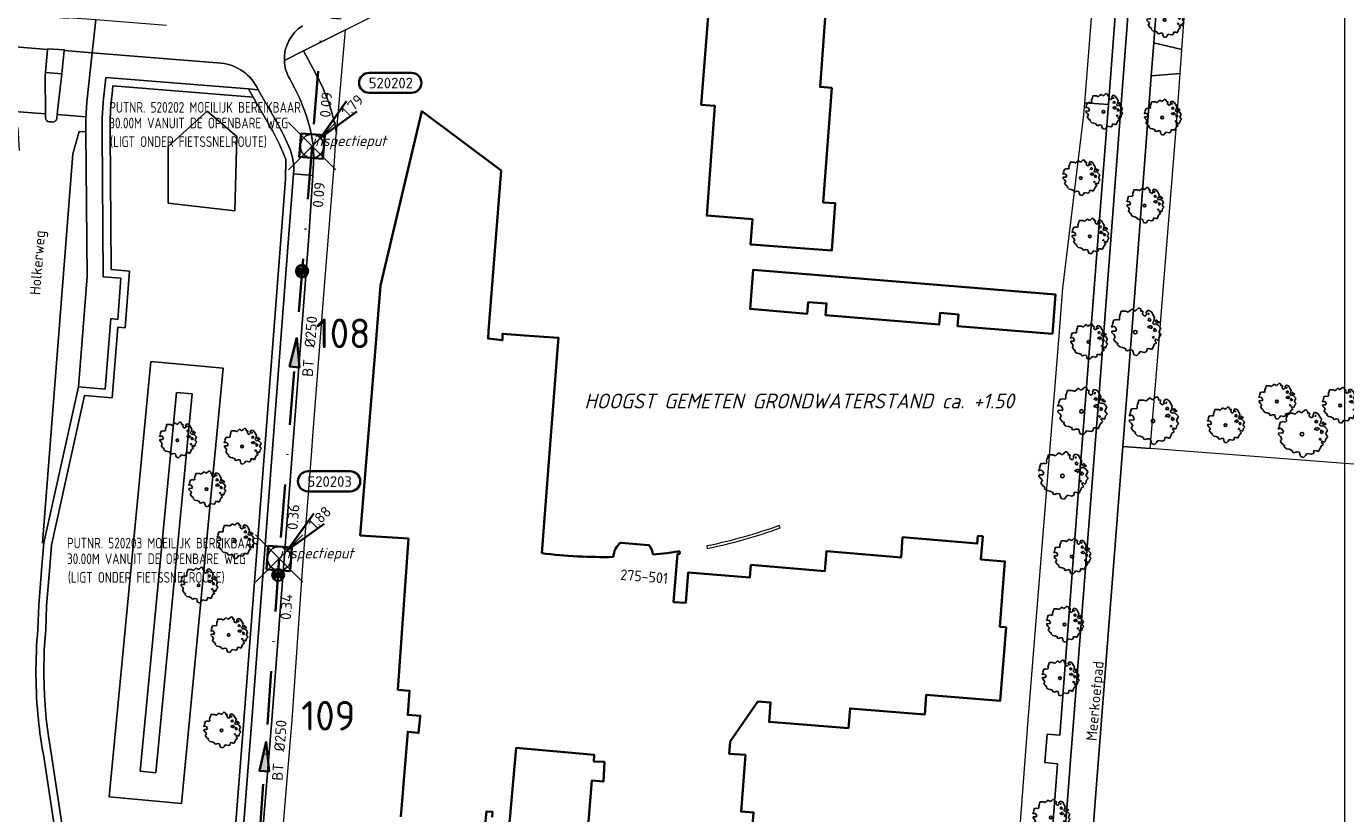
# Model space of a CAD drawing. Header units: metres. Extents: x 152391 to 157968, y 462336 to 467280.
# Tile 233 of 256: x 155200 to 155367, y 464488 to 464588. Entities that reach past the tile are written whole.
import ezdxf
from ezdxf.enums import TextEntityAlignment as Align

# ---------------------------------------------------------------- set-up
doc = ezdxf.new("R2010")
doc.units = ezdxf.units.M
doc.header["$LTSCALE"] = 0.75
doc.header["$PDMODE"] = 3
doc.header["$PDSIZE"] = 3
doc.linetypes.add('RI-VWA_BETON', pattern=[19, 9, -5, 0, -5])
doc.layers.get('0').update_dxf_attribs({"lineweight": 25})
doc.layers.get('defpoints').update_dxf_attribs({"lineweight": 25})
for name, color, linetype, lineweight in [('B-GV-GR-BOOM-S', 252, 'Continuous', 25), ('B-WE-GR-BEPLANTING_CULTUUR_BOSPLANTSOEN-GV', 251, 'Continuous', 18), ('B-WE-GR-GROENVOORZIENING-GV', 251, 'Continuous', 18), ('B-WE-GR-HAAG-GV', 251, 'Continuous', 13), ('B-WE-IE-TERREINAFSCHEIDING_KUNSTMATIG_MUUR-GV', 251, 'Continuous', 18), ('B-WE-OG-BEBOUWING-GV', 6, 'Continuous', 35), ('B-WE-OG-BEBOUWING-T18', 1, 'Continuous', 18), ('B-WE-OG-TERREIN_CULTUURSCHEIDING-GV', 251, 'Continuous', 18), ('B-WE-OG-TOPOGRAFIE-T18', 1, 'Continuous', 18), ('B-WE-VH-VERHARDING_ASFALT-GV', 251, 'Continuous', 18), ('B-WE-VH-VERHARDING_BETON-GV', 251, 'Continuous', 18), ('B-WE-VH-VERHARDING_BETONSTRAATSTEEN-GV', 251, 'Continuous', 18), ('B-WE-VH-VERHARDING_TEGEL-GV', 251, 'Continuous', 18), ('N-OI-RI-BIJZONDERDERHEDEN-T18', 134, 'Continuous', 18), ('N-OI-RI-T50', 130, 'Continuous', 50), ('N-OI-RI-VWA_PUTNUMMER-S @ 0.75', 36, 'Continuous', 35), ('N-OI-RI-VWA_RIOOLPUT_INSPECTIEPUT-S', 36, 'Continuous', 35), ('N-OI-RI-VWA_STROOMRICHTING-S @ 0.75', 36, 'Continuous', 35), ('N-OI-RI-VWA_TRANSPORTLEIDING_BETON_250-G', 36, 'RI-VWA_BETON', 35), ('N-OI-WH-T25', 2, 'Continuous', 25)]:
    doc.layers.add(name, color=color, linetype=linetype, lineweight=lineweight)
doc.layers.add('inspectieput', color=7, linetype='Continuous', plot=False)
doc.layers.add('N-OI-RI-VRIJVERVAL_HULPSTUK-S', color=210, linetype='Continuous', lineweight=35, plot=False)
doc.layers.add('X-XX-AL-TEKENBLAD_HULPLIJN-G', color=7, linetype='Continuous', lineweight=18, plot=False)
doc.styles.add('NLCS-ISO', font='isocpeur.ttf')
doc.styles.add('NLCS-ISO-M500-T18_CURSIEF', font='NLCS-ISO.ttf', dxfattribs={"oblique": 15, "height": 0.9})
doc.styles.add('NLCS-ISO-M750-T18', font='NLCS-ISO.ttf', dxfattribs={"height": 1.35})
doc.styles.add('NLCS-ISO-M750-T18_CURSIEF', font='NLCS-ISO.ttf', dxfattribs={"oblique": 15, "height": 1.35})
doc.styles.add('NLCS-ISO-M750-T50', font='NLCS-ISO.ttf', dxfattribs={"height": 3.75})

# ---------------------------------------------------------------- blocks, each defined once
blk = doc.blocks.new('*U125')
at = {"ltscale": 0.1}
blk.add_hatch(color=256, dxfattribs=at).paths.add_polyline_path([(2.5, 0), (-2.5, -0.83), (-2.5, 0.83)])
at = {"ltscale": 0.1, "flags": 128}
blk.add_lwpolyline([(2.5, 0), (-2.5, -0.83), (-2.5, 0.83)], close=True, dxfattribs=at)
at = {"ltscale": 0.1, "style": 'NLCS-ISO'}
for tag, p in [('BOBL', (-24.23, -3.24)), ('MAT', (-1, -3.74))]:
    blk.add_attdef(tag, text='', height=1.8, dxfattribs=at).set_placement(p, align=Align.BOTTOM_RIGHT)
for tag, p in [('DIA', (1, -3.74)), ('BOBR', (23.28, -3.23))]:
    blk.add_attdef(tag, text='', height=1.8, dxfattribs=at).set_placement(p, align=Align.BOTTOM_LEFT)
at = {"layer": 'defpoints', "ltscale": 0.1, "style": 'NLCS-ISO', "flags": 1}
blk.add_attdef('JVA', text='', height=1.8, dxfattribs=at).set_placement((0, -1), align=Align.TOP_CENTER)
blk = doc.blocks.new('*U126')
at = {"ltscale": 0.1}
blk.add_hatch(color=256, dxfattribs=at).paths.add_polyline_path([(2.5, 0), (-2.5, -0.83), (-2.5, 0.83)])
at = {"ltscale": 0.1, "flags": 128}
blk.add_lwpolyline([(2.5, 0), (-2.5, -0.83), (-2.5, 0.83)], close=True, dxfattribs=at)
at = {"ltscale": 0.1, "style": 'NLCS-ISO'}
for tag, p in [('BOBL', (-25.65, -3.24)), ('MAT', (-1, -3.74))]:
    blk.add_attdef(tag, text='', height=1.8, dxfattribs=at).set_placement(p, align=Align.BOTTOM_RIGHT)
for tag, p in [('DIA', (1, -3.74)), ('BOBR', (24.7, -3.23))]:
    blk.add_attdef(tag, text='', height=1.8, dxfattribs=at).set_placement(p, align=Align.BOTTOM_LEFT)
at = {"layer": 'defpoints', "ltscale": 0.1, "style": 'NLCS-ISO', "flags": 1}
blk.add_attdef('JVA', text='', height=1.8, dxfattribs=at).set_placement((0, -1), align=Align.TOP_CENTER)
blk = doc.blocks.new('*U127')
at = {"ltscale": 0.1}
blk.add_hatch(color=256, dxfattribs=at).paths.add_polyline_path([(2.5, 0), (-2.5, -0.83), (-2.5, 0.83)])
at = {"ltscale": 0.1, "flags": 128}
blk.add_lwpolyline([(2.5, 0), (-2.5, -0.83), (-2.5, 0.83)], close=True, dxfattribs=at)
at = {"ltscale": 0.1, "style": 'NLCS-ISO'}
for tag, p in [('BOBL', (-16.16, -3.24)), ('MAT', (-1, -3.74))]:
    blk.add_attdef(tag, text='', height=1.8, dxfattribs=at).set_placement(p, align=Align.BOTTOM_RIGHT)
for tag, p in [('DIA', (1, -3.74)), ('BOBR', (15.21, -3.24))]:
    blk.add_attdef(tag, text='', height=1.8, dxfattribs=at).set_placement(p, align=Align.BOTTOM_LEFT)
at = {"layer": 'defpoints', "ltscale": 0.1, "style": 'NLCS-ISO', "flags": 1}
blk.add_attdef('JVA', text='', height=1.8, dxfattribs=at).set_placement((0, -1), align=Align.TOP_CENTER)
blk = doc.blocks.new('B-SRI-PUT_VWA-SO')
at = {"flags": 128}
blk.add_lwpolyline([(-2, 2), (2, 2), (2, -2), (-2, -2)], close=True, dxfattribs=at)
at = {"lineweight": -3, "flags": 128}
blk.add_lwpolyline([(2, -2), (2, 2), (-2, 2), (-2, -2)], close=True, dxfattribs=at)
at = {"lineweight": -3}
blk.add_circle((0, 0), 2, dxfattribs=at)
blk = doc.blocks.new('*U401')
for q in [(5.83, 7.6), (7.6, 5.83)]:
    blk.add_line((1.41, 1.41), q)
blk.add_lwpolyline([(12.01, 14.74), (4.85, 14.74, 1), (4.85, 11.35), (12.01, 11.35, 1)], format="xyb", close=True)
at = {"ltscale": 0.1, "style": 'NLCS-ISO'}
blk.add_attdef('PUTNR', text='', height=1.8, dxfattribs=at).set_placement((8.53, 13.01), align=Align.MIDDLE_CENTER)
blk.add_attdef('PUTHGT', text='', height=1.8, rotation=45, dxfattribs=at).set_placement((5.39, 5.43), align=Align.MIDDLE_LEFT)
blk = doc.blocks.new('*U178')
for q in [(5.83, 7.6), (7.6, 5.83)]:
    blk.add_line((1.41, 1.41), q)
blk.add_lwpolyline([(16.81, 12.39), (9.65, 12.39, 1), (9.65, 9.01), (16.81, 9.01, 1)], format="xyb", close=True)
at = {"ltscale": 0.1, "style": 'NLCS-ISO'}
blk.add_attdef('PUTHGT', text='', height=1.8, rotation=45, dxfattribs=at).set_placement((5.39, 5.43), align=Align.MIDDLE_LEFT)
blk.add_attdef('PUTNR', text='', height=1.8, dxfattribs=at).set_placement((13.33, 10.67), align=Align.MIDDLE_CENTER)
blk = doc.blocks.new('SRI-HULP')
h = blk.add_hatch(color=256)
h.dxf.hatch_style = 1
h.paths.add_polyline_path([(-0.71, 0.71, 0.198912), (-1, 0, 0.198912), (-0.71, -0.71), (0, 0)])
h = blk.add_hatch(color=256)
h.dxf.hatch_style = 1
h.paths.add_polyline_path([(1, 0, 0.198912), (0.71, 0.71), (0, 0), (0.71, -0.71, 0.198912)])
for p, q in [((-0.71, 0.71), (0.71, -0.71)), ((-0.71, -0.71), (0.71, 0.71))]:
    blk.add_line(p, q)
blk.add_circle((0, 0), 1)
blk = doc.blocks.new('ACMAP_ANN_TEMPLATE_type knoop')
at = {"layer": 'defpoints', "style": 'NLCS-ISO-M750-T18_CURSIEF', "oblique": 15}
blk.add_attdef('type_knoop', (0, 0), '', height=1.35, dxfattribs=at)
blk = doc.blocks.new('SGR-BOOM_31_50')
at = {"linetype": 'Continuous'}
for p, q in [((-1.48, 1.58), (-1.4, 1.78)), ((-1.4, 1.78), (-1.36, 2)), ((-1.36, 2), (-0.89, 2)), ((-0.89, 2), (-0.69, 1.91)), ((-0.69, 1.91), (-0.63, 1.93)), ((-0.63, 1.93), (-0.49, 2.06)), ((-0.49, 2.06), (-0.3, 2.2)), ((-0.3, 2.2), (-0.18, 2.11)), ((-0.18, 2.11), (-0.08, 2.02)), ((-0.08, 2.02), (0.09, 2.11)), ((0.09, 2.11), (0.27, 2.28)), ((0.27, 2.28), (0.35, 2.31)), ((0.35, 2.31), (0.44, 2.26)), ((0.44, 2.26), (0.52, 2.2)), ((0.54, 2.04), (0.51, 2)), ((0.51, 2), (0.71, 2.02)), ((0.52, 2.2), (0.54, 2.04)), ((0.72, 1.98), (0.68, 1.71)), ((0.68, 1.71), (0.75, 1.65)), ((0.71, 2.02), (0.72, 1.98)), ((1, 1.6), (1.06, 1.71)), ((1.05, 1.87), (1.19, 2.09)), ((1.06, 1.71), (1.05, 1.87)), ((1.19, 2.09), (1.36, 2.04)), ((1.3, 1.82), (1.23, 1.78)), ((1.23, 1.78), (1.27, 1.67)), ((1.28, 1.69), (1.3, 1.82)), ((1.36, 2.04), (1.54, 1.93)), ((1.54, 1.93), (1.67, 1.69)), ((1.67, 1.69), (1.84, 1.41)), ((-2.27, 0.49), (-2.21, 0.64)), ((-1.99, 0.55), (-2.27, 0.49)), ((-2.24, -0.04), (-2.22, 0.11)), ((-2.22, 0.11), (-1.85, 0.09)), ((-2.21, 0.64), (-2.13, 0.71)), ((-2.18, 0.77), (-2.04, 1.17)), ((-2.13, 0.71), (-2.18, 0.77)), ((-2.04, 1.17), (-1.94, 1.14)), ((-1.9, 0.44), (-1.99, 0.55)), ((-1.94, 1.14), (-1.79, 1.21)), ((-1.77, 0.25), (-1.9, 0.44)), ((-1.85, 0.09), (-1.77, 0.25)), ((-1.79, 1.21), (-1.57, 1.14)), ((-1.57, 1.14), (-1.49, 1.23)), ((-1.51, 1.45), (-1.48, 1.58)), ((-1.49, 1.23), (-1.51, 1.45)), ((0.75, 1.65), (0.92, 1.54)), ((0.92, 1.54), (1, 1.6)), ((1.25, 1.21), (1.19, 1.17)), ((1.19, 1.17), (1.23, 1.1)), ((1.23, 0.55), (1.19, 0.44)), ((1.19, 0.44), (1.37, 0.42)), ((1.23, 1.1), (1.31, 1.12)), ((1.4, 0.62), (1.23, 0.55)), ((1.3, 1.3), (1.25, 1.21)), ((1.27, 1.67), (1.28, 1.65)), ((1.37, 1.3), (1.3, 1.3)), ((1.31, 1.12), (1.37, 1.03)), ((1.44, 1.25), (1.37, 1.3)), ((1.37, 1.03), (1.44, 1.12)), ((1.37, 0.42), (1.48, 0.33)), ((1.48, 0.62), (1.4, 0.62)), ((1.5, 1.17), (1.44, 1.25)), ((1.44, 1.12), (1.5, 1.17)), ((1.62, 0.53), (1.48, 0.62)), ((1.48, 0.33), (1.61, 0.49)), ((1.61, 0.49), (1.65, 0.55)), ((1.76, 1.06), (1.64, 0.93)), ((1.64, 0.93), (1.7, 0.84)), ((1.7, 0.84), (1.84, 0.75)), ((1.79, 0.25), (1.75, 0.14)), ((1.91, 0.07), (1.75, 0.14)), ((1.84, 1.41), (1.76, 1.06)), ((1.81, 0.4), (1.79, 0.31)), ((1.79, 0.31), (1.79, 0.25)), ((1.9, 0.31), (1.81, 0.4)), ((1.84, 0.75), (1.92, 0.79)), ((1.96, 0.27), (1.9, 0.31)), ((1.91, 0.07), (2.01, 0.18)), ((1.96, 1.14), (1.92, 1.08)), ((1.92, 1.08), (1.95, 0.99)), ((1.92, 0.79), (2.09, 0.75)), ((1.95, 0.99), (2.04, 0.93)), ((2.06, 1.14), (1.96, 1.14)), ((2.01, 0.18), (1.96, 0.27)), ((2.04, 0.97), (2.18, 0.9)), ((2.04, 0.93), (2.06, 0.97)), ((2.16, 1.01), (2.06, 1.14)), ((2.09, 0.75), (2.18, 0.68)), ((2.3, 0.95), (2.16, 1.01)), ((2.18, 0.9), (2.3, 0.95)), ((2.18, 0.68), (2.41, 0.42)), ((2.29, 0.14), (2.23, 0.05)), ((2.23, 0.05), (2.35, -0.13)), ((2.41, 0.42), (2.29, 0.14)), ((-2.05, -0.24), (-2.24, -0.04)), ((-2.07, -0.67), (-1.99, -0.56)), ((-1.8, -1), (-2.07, -0.67)), ((-1.91, -0.43), (-2.05, -0.24)), ((-1.99, -0.56), (-1.91, -0.43)), ((-1.67, -1.05), (-1.8, -1)), ((-1.7, -1.2), (-1.67, -1.05)), ((-1.48, -1.4), (-1.7, -1.2)), ((-1.22, -1.44), (-1.48, -1.4)), ((-0.89, -1.57), (-1.22, -1.44)), ((-0.91, -1.72), (-0.89, -1.57)), ((1.13, -1.55), (1.11, -1.81)), ((1.37, -1.57), (1.13, -1.55)), ((1.58, -1.66), (1.37, -1.57)), ((1.72, -1.35), (1.58, -1.66)), ((1.72, -0.39), (1.65, -0.48)), ((1.65, -0.48), (1.67, -0.56)), ((1.68, -0.56), (1.78, -0.54)), ((1.78, -0.45), (1.72, -0.39)), ((1.81, -1.18), (1.72, -1.35)), ((1.78, -0.54), (1.78, -0.45)), ((1.82, -1.11), (1.81, -1.18)), ((1.98, -1.07), (1.82, -1.11)), ((1.95, -0.63), (1.85, -0.78)), ((1.85, -0.78), (1.9, -0.85)), ((1.9, -0.85), (1.99, -0.94)), ((2.1, -0.78), (1.95, -0.63)), ((1.99, -0.94), (1.98, -1.07)), ((2.21, -0.7), (2.1, -0.78)), ((2.24, -0.56), (2.21, -0.7)), ((2.29, -0.41), (2.24, -0.56)), ((2.46, -0.24), (2.29, -0.41)), ((2.35, -0.13), (2.46, -0.24)), ((-0.73, -1.77), (-0.91, -1.72)), ((-0.53, -1.68), (-0.73, -1.77)), ((-0.25, -1.7), (-0.53, -1.68)), ((-0.21, -1.9), (-0.25, -1.7)), ((-0.18, -1.99), (-0.21, -1.9)), ((-0.13, -2.14), (-0.18, -1.99)), ((0.15, -2.23), (-0.13, -2.14)), ((0.34, -2.03), (0.15, -2.23)), ((0.47, -1.83), (0.34, -2.03)), ((0.91, -1.92), (0.47, -1.83)), ((1.11, -1.81), (0.91, -1.92))]:
    blk.add_line(p, q, dxfattribs=at)
blk.add_circle((0, 0), 0.169, dxfattribs=at)
blk = doc.blocks.new('SGR-BOOM_50_100')
at = {"linetype": 'Continuous'}
for p, q in [((-2.01, 1.93), (-1.97, 2.11)), ((-1.99, 1.64), (-2.01, 1.93)), ((-1.97, 2.11), (-1.87, 2.37)), ((-1.87, 2.37), (-1.81, 2.66)), ((-1.81, 2.66), (-1.19, 2.66)), ((-1.19, 2.66), (-0.92, 2.55)), ((-0.92, 2.55), (-0.84, 2.58)), ((-0.84, 2.58), (-0.65, 2.75)), ((-0.65, 2.75), (-0.4, 2.93)), ((-0.4, 2.93), (-0.24, 2.81)), ((-0.24, 2.81), (-0.11, 2.69)), ((-0.11, 2.69), (0.12, 2.81)), ((0.12, 2.81), (0.36, 3.04)), ((0.36, 3.04), (0.47, 3.07)), ((0.47, 3.07), (0.59, 3.02)), ((0.59, 3.02), (0.69, 2.93)), ((0.72, 2.72), (0.67, 2.66)), ((0.67, 2.66), (0.94, 2.69)), ((0.69, 2.93), (0.72, 2.72)), ((0.96, 2.64), (0.9, 2.29)), ((0.9, 2.29), (1, 2.2)), ((0.94, 2.69), (0.96, 2.64)), ((1, 2.2), (1.23, 2.05)), ((1.23, 2.05), (1.34, 2.14)), ((1.34, 2.14), (1.42, 2.29)), ((1.4, 2.49), (1.58, 2.78)), ((1.42, 2.29), (1.4, 2.49)), ((1.58, 2.78), (1.81, 2.72)), ((1.73, 2.43), (1.65, 2.37)), ((1.65, 2.37), (1.69, 2.23)), ((1.73, 1.73), (1.67, 1.61)), ((1.69, 2.23), (1.71, 2.2)), ((1.71, 2.26), (1.73, 2.43)), ((1.83, 1.73), (1.73, 1.73)), ((1.81, 2.72), (2.06, 2.58)), ((1.91, 1.67), (1.83, 1.73)), ((2.06, 2.58), (2.22, 2.26)), ((2.22, 2.26), (2.45, 1.88)), ((2.45, 1.88), (2.35, 1.41)), ((-3.03, 0.65), (-2.94, 0.85)), ((-2.65, 0.74), (-3.03, 0.65)), ((-2.99, -0.05), (-2.96, 0.15)), ((-2.96, 0.15), (-2.47, 0.12)), ((-2.94, 0.85), (-2.84, 0.94)), ((-2.9, 1.03), (-2.72, 1.56)), ((-2.84, 0.94), (-2.9, 1.03)), ((-2.72, 1.56), (-2.59, 1.53)), ((-2.53, 0.59), (-2.65, 0.74)), ((-2.59, 1.53), (-2.39, 1.61)), ((-2.37, 0.33), (-2.53, 0.59)), ((-2.47, 0.12), (-2.37, 0.33)), ((-2.39, 1.61), (-2.1, 1.53)), ((-2.1, 1.53), (-1.99, 1.64)), ((1.67, 1.61), (1.58, 1.56)), ((1.58, 1.56), (1.65, 1.47)), ((1.65, 0.74), (1.58, 0.59)), ((1.58, 0.59), (1.83, 0.56)), ((1.65, 1.47), (1.75, 1.5)), ((1.87, 0.82), (1.65, 0.74)), ((1.75, 1.5), (1.83, 1.38)), ((1.83, 1.38), (1.91, 1.5)), ((1.83, 0.56), (1.98, 0.45)), ((1.98, 0.82), (1.87, 0.82)), ((2, 1.56), (1.91, 1.67)), ((1.91, 1.5), (2, 1.56)), ((2.16, 0.71), (1.98, 0.82)), ((1.98, 0.45), (2.14, 0.65)), ((2.14, 0.65), (2.2, 0.74)), ((2.35, 1.41), (2.18, 1.23)), ((2.18, 1.23), (2.27, 1.12)), ((2.27, 1.12), (2.45, 1)), ((2.39, 0.33), (2.33, 0.18)), ((2.55, 0.09), (2.33, 0.18)), ((2.41, 0.53), (2.39, 0.42)), ((2.39, 0.42), (2.39, 0.33)), ((2.53, 0.42), (2.41, 0.53)), ((2.45, 1), (2.56, 1.06)), ((2.62, 0.36), (2.53, 0.42)), ((2.55, 0.09), (2.68, 0.24)), ((2.62, 1.53), (2.56, 1.44)), ((2.56, 1.44), (2.6, 1.32)), ((2.56, 1.06), (2.78, 1)), ((2.6, 1.32), (2.72, 1.23)), ((2.74, 1.53), (2.62, 1.53)), ((2.68, 0.24), (2.62, 0.36)), ((2.72, 1.29), (2.91, 1.2)), ((2.72, 1.23), (2.74, 1.29)), ((2.89, 1.35), (2.74, 1.53)), ((2.78, 1), (2.91, 0.91)), ((3.07, 1.26), (2.89, 1.35)), ((2.91, 1.2), (3.07, 1.26)), ((2.91, 0.91), (3.22, 0.56)), ((3.05, 0.18), (2.97, 0.07)), ((2.97, 0.07), (3.13, -0.17)), ((3.22, 0.56), (3.05, 0.18)), ((-2.74, -0.31), (-2.99, -0.05)), ((-2.76, -0.9), (-2.65, -0.75)), ((-2.41, -1.34), (-2.76, -0.9)), ((-2.55, -0.58), (-2.74, -0.31)), ((-2.65, -0.75), (-2.55, -0.58)), ((-2.22, -1.39), (-2.41, -1.34)), ((-2.26, -1.6), (-2.22, -1.39)), ((-1.97, -1.86), (-2.26, -1.6)), ((2.29, -0.52), (2.2, -0.64)), ((2.2, -0.64), (2.22, -0.75)), ((2.25, -0.75), (2.37, -0.72)), ((2.37, -0.61), (2.29, -0.52)), ((2.41, -1.57), (2.29, -1.8)), ((2.37, -0.72), (2.37, -0.61)), ((2.43, -1.48), (2.41, -1.57)), ((2.64, -1.42), (2.43, -1.48)), ((2.6, -0.84), (2.47, -1.04)), ((2.47, -1.04), (2.53, -1.13)), ((2.53, -1.13), (2.66, -1.25)), ((2.8, -1.04), (2.6, -0.84)), ((2.66, -1.25), (2.64, -1.42)), ((2.95, -0.93), (2.8, -1.04)), ((2.99, -0.75), (2.95, -0.93)), ((3.05, -0.55), (2.99, -0.75)), ((3.28, -0.31), (3.05, -0.55)), ((3.13, -0.17), (3.28, -0.31)), ((-1.62, -1.92), (-1.97, -1.86)), ((-1.19, -2.1), (-1.62, -1.92)), ((-1.21, -2.3), (-1.19, -2.1)), ((-0.98, -2.36), (-1.21, -2.3)), ((-0.71, -2.24), (-0.98, -2.36)), ((-0.34, -2.27), (-0.71, -2.24)), ((-0.28, -2.53), (-0.34, -2.27)), ((-0.24, -2.65), (-0.28, -2.53)), ((-0.17, -2.85), (-0.24, -2.65)), ((0.2, -2.97), (-0.17, -2.85)), ((0.45, -2.71), (0.2, -2.97)), ((0.63, -2.45), (0.45, -2.71)), ((1.21, -2.56), (0.63, -2.45)), ((1.48, -2.42), (1.21, -2.56)), ((1.5, -2.07), (1.48, -2.42)), ((1.83, -2.1), (1.5, -2.07)), ((2.1, -2.21), (1.83, -2.1)), ((2.29, -1.8), (2.1, -2.21))]:
    blk.add_line(p, q, dxfattribs=at)
blk.add_circle((0, 0), 0.225, dxfattribs=at)

msp = doc.modelspace()

# ---------------------------------------------------------------- linework, layer by layer
at = {"layer": 'B-WE-GR-BEPLANTING_CULTUUR_BOSPLANTSOEN-GV'}
for points in [[(155347.54, 464596.56), (155343.96, 464596.84), (155343.14, 464585.92), (155346.71, 464585.07)], [(155339.21, 464534.73), (155342.7, 464534.46), (155343.52, 464544.52), (155346.03, 464575.54), (155346.5, 464582.05), (155342.82, 464581.72), (155340.64, 464553.1)], [(155331.09, 464548.74), (155327.19, 464500), (155325.91, 464483.11), (155324.35, 464462.65), (155323.86, 464456.3), (155327.99, 464456.15), (155330.73, 464491.67), (155330.95, 464494.47), (155329.34, 464494.63), (155329.63, 464498.22), (155331.21, 464498.1), (155333.77, 464531.31), (155336.27, 464563.54), (155337.39, 464578.08), (155334.36, 464578.31), (155334.24, 464576.77), (155331.58, 464554.8)]]:
    msp.add_lwpolyline(points, close=True, dxfattribs=at)
at = {"layer": 'B-WE-GR-GROENVOORZIENING-GV'}
msp.add_lwpolyline([(155335.89, 464597.5), (155335.56, 464593.35), (155334.36, 464578.31), (155337.39, 464578.08), (155338.86, 464597.27)], close=True, dxfattribs=at)
for points in [[(155231.61, 464576.36), (155229.53, 464579.98), (155228.32, 464580.08), (155228.92, 464579.03), (155230.75, 464575.85)], [(155233.05, 464571.13), (155233.03, 464568.61), (155227.72, 464499.95), (155225.88, 464476.35), (155225.26, 464470.61)], [(155226.24, 464470.4), (155226.56, 464472.28), (155226.64, 464472.8), (155226.88, 464476.28), (155228.73, 464500), (155233.43, 464561.63), (155234.03, 464569.31)]]:
    msp.add_lwpolyline(points, dxfattribs=at)
for points in [[(155230.75, 464575.85, -0.04552), (155233.05, 464571.13)], [(155233.43, 464572.79, 0.038617), (155231.61, 464576.36)], [(155234.03, 464569.31, 0.133881), (155233.43, 464572.79)]]:
    msp.add_lwpolyline(points, format="xyb", dxfattribs=at)
at = {"layer": 'B-WE-GR-HAAG-GV'}
msp.add_lwpolyline([(155335.56, 464593.35), (155334.36, 464578.31), (155337.39, 464578.08), (155338.86, 464597.27), (155335.89, 464597.5)], close=True, dxfattribs=at)
for points in [[(155231.61, 464576.36), (155229.53, 464579.98), (155228.32, 464580.08), (155228.92, 464579.03), (155230.75, 464575.85)], [(155233.05, 464571.13), (155233.03, 464568.61), (155227.72, 464499.95), (155225.88, 464476.35), (155225.26, 464470.61)], [(155226.24, 464470.4), (155226.56, 464472.28), (155226.64, 464472.8), (155226.88, 464476.28), (155228.73, 464500), (155233.43, 464561.63), (155234.03, 464569.31)]]:
    msp.add_lwpolyline(points, dxfattribs=at)
for points in [[(155230.75, 464575.85, -0.04552), (155233.05, 464571.13)], [(155233.43, 464572.79, 0.038617), (155231.61, 464576.36)], [(155234.03, 464569.31, 0.133881), (155233.43, 464572.79)]]:
    msp.add_lwpolyline(points, format="xyb", dxfattribs=at)
at = {"layer": 'B-WE-IE-TERREINAFSCHEIDING_KUNSTMATIG_MUUR-GV'}
for points in [[(155295.64, 464524.68, -0.035728), (155286.46, 464522.09)], [(155286.48, 464521.78, 0.038549), (155295.74, 464524.39)]]:
    msp.add_lwpolyline(points, format="xyb", dxfattribs=at)
for points in [[(155295.74, 464524.39), (155295.64, 464524.68)], [(155286.46, 464522.09), (155286.48, 464521.78)]]:
    msp.add_lwpolyline(points, dxfattribs=at)
at = {"layer": 'B-WE-OG-BEBOUWING-GV'}
for points in [[(155286.74, 464590.92), (155285.73, 464578.07), (155287.49, 464577.93), (155286.44, 464564), (155292.23, 464563.56), (155291.99, 464560.35), (155292.71, 464560.3), (155294.3, 464560.18), (155302.29, 464559.57), (155302.74, 464565.57), (155301.23, 464565.68), (155302.31, 464580.21), (155300.83, 464580.32), (155301.71, 464592.62)], [(155260.38, 464569.72), (155250.3, 464577.24), (155245.06, 464555.14), (155244.33, 464546.21), (155242.5, 464523.44), (155248.6, 464523.03), (155247.28, 464503.84), (155248.76, 464503.72), (155248.52, 464500.67), (155250.11, 464500.55), (155250.05, 464500), (155249.9, 464498.38), (155248.51, 464498.52), (155247.64, 464487.72)], [(155265.53, 464521.17), (155265.95, 464526.7), (155267.52, 464547), (155267.63, 464548.5), (155263.34, 464548.8), (155260.52, 464549.01), (155260.52, 464548.2), (155258.7, 464548.4), (155258.78, 464549.36), (155260.38, 464569.72)], [(155279.08, 464522.25), (155279, 464522.19), (155275.59, 464522.47), (155275.52, 464522.55)], [(155291.84, 464481.1), (155292.39, 464488.28), (155290.81, 464488.4), (155291.36, 464495.59), (155289.3, 464495.74), (155289.41, 464497.28), (155292.93, 464502.38), (155294.54, 464502.25), (155294.35, 464499.77), (155304.42, 464498.99), (155304.63, 464501.48), (155314.09, 464500.73), (155314.29, 464503.22), (155323.68, 464502.45), (155324.41, 464511.78), (155323.64, 464511.84), (155324.26, 464520.13), (155321.21, 464520.38), (155321.45, 464523.32), (155320.83, 464523.36), (155320.75, 464522.39), (155311.29, 464523.2), (155311.09, 464520.65), (155301.64, 464521.45), (155301.44, 464518.91), (155292.05, 464519.68), (155291.93, 464518.11), (155284.1, 464518.74), (155283.79, 464514.86), (155282.23, 464514.98), (155282.73, 464521.08), (155283.03, 464521.11), (155282.98, 464521.42), (155281.37, 464521.2), (155279.62, 464521.01)], [(155261.15, 464483.61), (155262.26, 464496.47), (155272.16, 464495.6), (155272.12, 464494.75), (155273.47, 464494.7), (155273.33, 464492.2), (155271.88, 464492.35), (155271.29, 464485.02)], [(155258.34, 464486.85), (155258.49, 464488.42), (155259.29, 464488.35), (155259.23, 464487.69)]]:
    msp.add_lwpolyline(points, dxfattribs=at)
msp.add_lwpolyline([(155330.28, 464549), (155330.69, 464553.98), (155292.35, 464557.14), (155291.95, 464552.16), (155299.2, 464551.56), (155299.32, 464553.04), (155301.64, 464552.86), (155301.52, 464551.37), (155315.93, 464550.18), (155316.05, 464551.66), (155318.37, 464551.47), (155318.25, 464549.99)], close=True, dxfattribs=at)
for points in [[(155275.52, 464522.55, 0.207158), (155274.6, 464520.7)], [(155279.62, 464521.01, 0.138341), (155279.08, 464522.25)], [(155274.6, 464520.7, -0.03561), (155265.53, 464521.17)]]:
    msp.add_lwpolyline(points, format="xyb", dxfattribs=at)
at = {"layer": 'B-WE-OG-TERREIN_CULTUURSCHEIDING-GV'}
for points in [[(155240.63, 464587.56), (155235.3, 464584.89), (155236.8, 464582.07)], [(155239.47, 464574.42), (155240.63, 464587.56)], [(155211.01, 464579.43), (155211.12, 464580.45), (155228.92, 464579.03), (155228.32, 464580.08), (155210.23, 464581.52), (155210.02, 464579.54)], [(155230.75, 464575.85), (155228.92, 464579.03), (155211.12, 464580.45), (155211.01, 464579.43)], [(155209.77, 464574.53), (155209.9, 464556.22), (155212.14, 464556.05), (155211.74, 464550.84), (155210.84, 464550.93), (155210.14, 464541.98), (155206.74, 464542.28), (155202.37, 464522.47), (155202.12, 464519.54), (155201.71, 464514.57), (155201.61, 464511.52)], [(155206.3, 464475.96), (155203.29, 464495.8), (155202.94, 464497.96), (155202.67, 464500.1), (155202.44, 464503.1), (155202.36, 464505.76), (155202.42, 464508.96), (155202.61, 464511.47), (155202.71, 464514.51), (155203.12, 464519.46), (155203.34, 464522.21), (155207.53, 464541.2), (155211.05, 464540.89), (155211.76, 464549.84), (155212.66, 464549.76), (155213.21, 464556.97), (155210.89, 464557.15), (155210.77, 464574.55)], [(155210.77, 464574.55), (155210.89, 464557.15), (155213.21, 464556.97), (155212.66, 464549.76), (155211.76, 464549.84), (155211.05, 464540.89), (155207.53, 464541.2), (155203.34, 464522.21), (155203.12, 464519.46), (155202.71, 464514.51), (155202.61, 464511.47), (155202.42, 464508.96), (155202.36, 464505.76), (155202.44, 464503.1), (155202.67, 464500.1), (155202.94, 464497.96), (155203.29, 464495.8), (155206.3, 464475.96), (155208.15, 464464.64), (155208.54, 464461.69), (155208.73, 464458.32), (155208.74, 464455.46), (155208.58, 464451.99), (155208.54, 464451.43)], [(155225.26, 464470.61), (155225.88, 464476.35), (155227.72, 464499.95), (155233.03, 464568.61), (155233.05, 464571.13)], [(155400.86, 464529.98), (155342.7, 464534.46), (155339.21, 464534.73), (155336.9, 464504.89), (155335.85, 464491.27), (155333.85, 464465.29), (155333.47, 464460.96), (155333.48, 464460.86), (155348.9, 464458.68), (155362.06, 464456.17), (155365.07, 464455.48), (155384.29, 464448.94)], [(155202.3, 464495.65), (155205.31, 464475.8), (155205.9, 464472.21), (155207.16, 464464.5)]]:
    msp.add_lwpolyline(points, dxfattribs=at)
for points in [[(155236.8, 464582.07, -0.093077), (155239.47, 464574.42)], [(155210.02, 464579.54, 0.037132), (155209.77, 464574.53)], [(155210.77, 464574.55, -0.036892), (155211.01, 464579.43)], [(155211.01, 464579.43, 0.036892), (155210.77, 464574.55)], [(155233.05, 464571.13, 0.04552), (155230.75, 464575.85)], [(155201.61, 464511.52, 0.049124), (155201.68, 464500)], [(155201.68, 464500, 0.019032), (155202.3, 464495.65)]]:
    msp.add_lwpolyline(points, format="xyb", dxfattribs=at)
for points in [[(155223.1, 464577.27), (155218.12, 464572.79), (155218.12, 464565.58), (155226.58, 464564.59), (155226.83, 464574.03)], [(155223.1, 464577.27), (155226.83, 464574.03), (155226.58, 464564.59), (155218.12, 464565.58), (155218.12, 464572.79)], [(155210.66, 464490.28), (155215.93, 464545.5), (155225.09, 464544.63), (155219.82, 464489.41)], [(155210.66, 464490.28), (155219.82, 464489.41), (155225.09, 464544.63), (155215.93, 464545.5)], [(155214.58, 464493.52), (155216.58, 464493.33), (155221.17, 464541.39), (155219.17, 464541.58)], [(155214.58, 464493.52), (155219.17, 464541.58), (155221.17, 464541.39), (155216.58, 464493.33)]]:
    msp.add_lwpolyline(points, close=True, dxfattribs=at)
at = {"layer": 'B-WE-VH-VERHARDING_ASFALT-GV'}
for points in [[(155333.48, 464460.86), (155333.47, 464460.96), (155333.85, 464465.29), (155335.85, 464491.27), (155336.9, 464504.89), (155339.21, 464534.73), (155340.64, 464553.1), (155342.82, 464581.72), (155343.14, 464585.92), (155343.96, 464596.84), (155342.88, 464596.92), (155340.44, 464597.11), (155336.29, 464542.56), (155332.55, 464494.35), (155332.34, 464491.55), (155329.5, 464454.75), (155331.45, 464454.43)], [(155217.93, 464588.11), (155208.96, 464588.82), (155208.48, 464584.66), (155224.85, 464583.35)], [(155198.63, 464583.07), (155198.2, 464578.09), (155198.09, 464577.27), (155202.58, 464576.93), (155202.55, 464581.82), (155202.58, 464582.17), (155202.81, 464585.09), (155198.75, 464585.42)], [(155207.82, 464578.42), (155208.48, 464584.66), (155204.96, 464584.94), (155204.63, 464582.01), (155204.13, 464577.62), (155204.05, 464576.82), (155207.7, 464576.52)], [(155229.53, 464579.98), (155231.61, 464576.36)], [(155202.58, 464576.43), (155202.58, 464576.93), (155198.09, 464577.27), (155197.83, 464575.34), (155199.06, 464575.17), (155199.22, 464572.26)], [(155201.61, 464511.52), (155201.71, 464514.57), (155202.12, 464519.54), (155202.37, 464522.47), (155202.2, 464522.48), (155206.02, 464571.84), (155206.83, 464574.68), (155207.71, 464574.65), (155207.69, 464576.2), (155207.7, 464576.52), (155204.05, 464576.82), (155204, 464576.31)], [(155203.43, 464575.88), (155203.06, 464575.91)], [(155234.03, 464569.31), (155236.48, 464569.1), (155236.58, 464570.71)], [(155200.98, 464472.06), (155205.9, 464472.21), (155205.31, 464475.8), (155202.3, 464495.65)]]:
    msp.add_lwpolyline(points, dxfattribs=at)
msp.add_lwpolyline([(155203.15, 464589.31), (155198.76, 464589.65), (155198.75, 464585.42), (155202.81, 464585.09), (155202.82, 464585.18), (155204.97, 464585.02), (155204.96, 464584.94), (155208.48, 464584.66), (155208.96, 464588.82), (155205.44, 464589.1), (155205.43, 464589), (155203.14, 464589.18)], close=True, dxfattribs=at)
for points in [[(155232.87, 464583.67, -0.265377), (155235.16, 464588.1)], [(155224.85, 464583.35, -0.264979), (155229.53, 464579.98)], [(155233.55, 464581.35, -0.121793), (155232.87, 464583.67)], [(155235.67, 464576.6, 0.049704), (155233.55, 464581.35)], [(155207.7, 464576.52, -0.006327), (155207.82, 464578.42)], [(155203.06, 464575.91, -0.405393), (155202.58, 464576.43)], [(155204, 464576.31, -0.426784), (155203.43, 464575.88)], [(155231.61, 464576.36, -0.038617), (155233.43, 464572.79)], [(155236.58, 464570.71, 0.097688), (155235.67, 464576.6)], [(155233.43, 464572.79, -0.133881), (155234.03, 464569.31)], [(155201.68, 464500, -0.049124), (155201.61, 464511.52)], [(155202.3, 464495.65, -0.019032), (155201.68, 464500)]]:
    msp.add_lwpolyline(points, format="xyb", dxfattribs=at)
at = {"layer": 'B-WE-VH-VERHARDING_BETON-GV'}
msp.add_lwpolyline([(155202.37, 464522.47), (155206.74, 464542.28), (155207.84, 464556.28), (155207.71, 464574.65), (155206.83, 464574.68), (155206.02, 464571.84), (155202.2, 464522.48)], close=True, dxfattribs=at)
at = {"layer": 'B-WE-VH-VERHARDING_BETONSTRAATSTEEN-GV'}
for points in [[(155204.63, 464582.01), (155202.58, 464582.17), (155202.55, 464581.82), (155202.58, 464576.93), (155202.58, 464576.43)], [(155204, 464576.31), (155204.05, 464576.82), (155204.13, 464577.62), (155204.63, 464582.01)], [(155203.06, 464575.91), (155203.43, 464575.88)]]:
    msp.add_lwpolyline(points, dxfattribs=at)
for points in [[(155202.58, 464576.43, 0.405393), (155203.06, 464575.91)], [(155203.43, 464575.88, 0.426784), (155204, 464576.31)]]:
    msp.add_lwpolyline(points, format="xyb", dxfattribs=at)
at = {"layer": 'B-WE-VH-VERHARDING_TEGEL-GV'}
for points in [[(155232.87, 464583.67), (155235.3, 464584.89), (155240.63, 464587.56), (155251.57, 464593.06), (155262.67, 464598.63)], [(155208.48, 464584.66), (155207.82, 464578.42)], [(155224.85, 464583.35), (155208.48, 464584.66)], [(155236.8, 464582.07), (155235.3, 464584.89), (155232.87, 464583.67)], [(155210.02, 464579.54), (155210.23, 464581.52), (155228.32, 464580.08), (155229.53, 464579.98)], [(155207.7, 464576.52), (155207.69, 464576.2), (155207.71, 464574.65), (155207.84, 464556.28), (155206.74, 464542.28), (155210.14, 464541.98), (155210.84, 464550.93), (155211.74, 464550.84), (155212.14, 464556.05), (155209.9, 464556.22), (155209.77, 464574.53)], [(155231.52, 464471.85), (155231.55, 464472.36), (155231.57, 464472.57), (155231.63, 464473.32), (155233.86, 464500), (155235.19, 464519.02), (155236.34, 464534.15), (155236.49, 464536.04), (155237.98, 464555.05), (155239.17, 464570.28), (155239.46, 464574.31), (155239.47, 464574.42)], [(155236.58, 464570.71), (155236.48, 464569.1), (155235.99, 464561.37), (155231.3, 464500), (155229.06, 464472.72), (155229.04, 464472.44), (155228.75, 464468.73)], [(155228.75, 464468.73), (155229.04, 464472.44), (155229.06, 464472.72), (155231.3, 464500), (155235.99, 464561.37), (155236.48, 464569.1), (155234.03, 464569.31), (155233.43, 464561.63), (155228.73, 464500), (155226.88, 464476.28), (155226.64, 464472.8), (155226.56, 464472.28), (155226.24, 464470.4)]]:
    msp.add_lwpolyline(points, dxfattribs=at)
for points in [[(155327.99, 464456.15), (155327.9, 464454.89), (155329.5, 464454.75), (155332.34, 464491.55), (155332.55, 464494.35), (155336.29, 464542.56), (155340.44, 464597.11), (155340.45, 464597.16), (155338.86, 464597.27), (155337.39, 464578.08), (155336.27, 464563.54), (155333.77, 464531.31), (155331.21, 464498.1), (155329.63, 464498.22), (155329.34, 464494.63), (155330.95, 464494.47), (155330.73, 464491.67)], [(155342.82, 464581.72), (155346.5, 464582.05), (155346.71, 464585.07), (155343.14, 464585.92)], [(155202.58, 464582.17), (155204.63, 464582.01), (155204.96, 464584.94), (155204.97, 464585.02), (155202.82, 464585.18), (155202.81, 464585.09)]]:
    msp.add_lwpolyline(points, close=True, dxfattribs=at)
for points in [[(155235.16, 464588.1, 0.265377), (155232.87, 464583.67)], [(155229.53, 464579.98, 0.264979), (155224.85, 464583.35)], [(155232.87, 464583.67, 0.121793), (155233.55, 464581.35)], [(155233.55, 464581.35, -0.049704), (155235.67, 464576.6)], [(155239.47, 464574.42, 0.093077), (155236.8, 464582.07)], [(155209.77, 464574.53, -0.037132), (155210.02, 464579.54)], [(155207.82, 464578.42, 0.006327), (155207.7, 464576.52)], [(155235.67, 464576.6, -0.097688), (155236.58, 464570.71)]]:
    msp.add_lwpolyline(points, format="xyb", dxfattribs=at)
at = {"layer": 'inspectieput'}
for p in [(155236.38, 464572.82), (155232.22, 464520.51)]:
    msp.add_point(p, dxfattribs=at)
at = {"layer": 'N-OI-RI-VWA_TRANSPORTLEIDING_BETON_250-G'}
for p, q in [((155239.47, 464610.94), (155236.38, 464572.82)), ((155236.38, 464572.82), (155232.22, 464520.51)), ((155232.22, 464520.51), (155228.67, 464470.29))]:
    msp.add_line(p, q, dxfattribs=at)
at = {"layer": 'X-XX-AL-TEKENBLAD_HULPLIJN-G', "flags": 128}
msp.add_lwpolyline([(155367.39, 464780.04), (155311.78, 464780.04), (155311.78, 464780.04), (155067.39, 464780.04), (155067.39, 464544.35), (155067.39, 464544.35), (155067.39, 464349.54), (155225.91, 464349.54), (155225.91, 464440.36), (155367.39, 464440.36)], close=True, dxfattribs=at)
at = {"layer": 'X-XX-AL-TEKENBLAD_HULPLIJN-G', "transparency": 33554559, "flags": 128}
msp.add_lwpolyline([(155367.39, 464780.04), (155311.78, 464780.04), (155311.78, 464780.04), (155067.39, 464780.04), (155067.39, 464544.35), (155067.39, 464544.35), (155067.39, 464349.54), (155225.91, 464349.54), (155225.91, 464440.36), (155367.39, 464440.36)], close=True, dxfattribs=at)

# ---------------------------------------------------------------- block references
at = {"layer": 'B-GV-GR-BOOM-S', "transparency": 33554559}
for name, p in [('SGR-BOOM_31_50', (155344.52, 464588.84)), ('SGR-BOOM_31_50', (155336.77, 464577.18)), ('SGR-BOOM_31_50', (155344.21, 464576.44)), ('SGR-BOOM_31_50', (155333.89, 464568.77)), ('SGR-BOOM_31_50', (155341.98, 464565.27)), ('SGR-BOOM_31_50', (155335.03, 464561.37)), ('SGR-BOOM_50_100', (155340.8, 464549.21)), ('SGR-BOOM_31_50', (155334.85, 464547.97)), ('SGR-BOOM_50_100', (155333.98, 464539.17)), ('SGR-BOOM_31_50', (155358.74, 464540.42)), ('SGR-BOOM_31_50', (155366.8, 464539.9)), ('SGR-BOOM_50_100', (155343.04, 464537.94)), ('SGR-BOOM_31_50', (155352.23, 464537.42)), ('SGR-BOOM_50_100', (155361.95, 464536.28)), ('SGR-BOOM_31_50', (155219.3, 464535.5)), ('SGR-BOOM_31_50', (155227.5, 464534.7)), ('SGR-BOOM_50_100', (155331.56, 464530.98)), ('SGR-BOOM_31_50', (155223, 464529.3)), ('SGR-BOOM_31_50', (155226.6, 464522.7)), ('SGR-BOOM_31_50', (155332.74, 464520.75)), ('SGR-BOOM_31_50', (155222, 464517.1)), ('SGR-BOOM_31_50', (155331.81, 464512.13)), ('SGR-BOOM_31_50', (155225.8, 464510.8)), ('SGR-BOOM_31_50', (155331.25, 464505.31)), ('SGR-BOOM_31_50', (155224.9, 464498.7)), ('SGR-BOOM_31_50', (155330.07, 464487.64))]:
    msp.add_blockref(name, p, dxfattribs=at)
at = {"layer": 'defpoints'}
for p in [(155236.38, 464572.82), (155232.22, 464520.51)]:
    msp.add_blockref('ACMAP_ANN_TEMPLATE_type knoop', p, dxfattribs=at).add_auto_attribs({'type_knoop': 'inspectieput'})
at = {"layer": 'N-OI-RI-VRIJVERVAL_HULPSTUK-S', "xscale": 0.75, "yscale": 0.75, "zscale": 0.75}
for p in [(155235.11, 464556.91), (155235.12, 464557), (155232.08, 464518.41)]:
    msp.add_blockref('SRI-HULP', p, dxfattribs=at)
at = {"layer": 'N-OI-RI-VWA_PUTNUMMER-S @ 0.75', "xscale": 0.75, "yscale": 0.75, "zscale": 0.75}
for name, p, values in [('*U178', (155236.38, 464572.82), {'PUTNR': '520202', 'PUTHGT': '1.79'}), ('*U401', (155232.22, 464520.51), {'PUTNR': '520203', 'PUTHGT': '1.88'})]:
    msp.add_blockref(name, p, dxfattribs=at).add_auto_attribs(values)
at = {"layer": 'N-OI-RI-VWA_RIOOLPUT_INSPECTIEPUT-S', "xscale": 0.75, "yscale": 0.75, "zscale": 0.75}
for p, rotation in [((155236.38, 464572.82), 265.453070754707), ((155232.22, 464520.51), 265.9565464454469)]:
    msp.add_blockref('B-SRI-PUT_VWA-SO', p, dxfattribs=dict(at, rotation=rotation))
at = {"layer": 'N-OI-RI-VWA_STROOMRICHTING-S @ 0.75', "xscale": 0.75, "yscale": 0.75, "zscale": 0.75}
for name, p, rotation, values in [('*U127', (155237.92, 464591.88), 85.36574729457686, {'MAT': 'BT', 'DIA': '%%c250', 'BOBL': '0.09', 'BOBR': '-0.12'}), ('*U126', (155234.3, 464546.66), 85.45307075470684, {'MAT': 'BT', 'DIA': '%%c250', 'BOBL': '0.36', 'BOBR': '0.09'}), ('*U125', (155230.45, 464495.4), 85.95654644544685, {'MAT': 'BT', 'DIA': '%%c250', 'BOBL': '0.60', 'BOBR': '0.34'})]:
    msp.add_blockref(name, p, dxfattribs=dict(at, rotation=rotation)).add_auto_attribs(values)

# ---------------------------------------------------------------- texts
at = {"layer": 'B-WE-OG-BEBOUWING-T18', "style": 'NLCS-ISO-M750-T18'}
msp.add_text('275-501', height=1.35, rotation=355.2, dxfattribs=at).set_placement((155278.51, 464518.22), align=Align.MIDDLE)
at = {"layer": 'B-WE-OG-TOPOGRAFIE-T18', "style": 'NLCS-ISO-M750-T18'}
for s, rotation, p in [('Holkerweg', 85.5, (155201.75, 464558.02)), ('Meerkoetpad', 84.8, (155335.87, 464502.41))]:
    msp.add_text(s, height=1.35, rotation=rotation, dxfattribs=at).set_placement(p, align=Align.MIDDLE)
at = {"layer": 'N-OI-RI-BIJZONDERDERHEDEN-T18', "style": 'NLCS-ISO-M750-T18_CURSIEF', "width": 0.8}
for s, p in [('PUTNR. 520202 MOEILIJK BEREIKBAAR', (155210.66, 464577.06)), ('30.00M VANUIT DE OPENBARE WEG', (155210.66, 464575.07)), ('(LIGT ONDER FIETSSNELROUTE)', (155210.77, 464572.71)), ('PUTNR. 520203 MOEILIJK BEREIKBAAR', (155205.3, 464521.78)), ('30.00M VANUIT DE OPENBARE WEG', (155205.3, 464519.79)), ('(LIGT ONDER FIETSSNELROUTE)', (155205.41, 464517.43))]:
    msp.add_text(s, height=1.35, dxfattribs=at).set_placement(p)
at = {"layer": 'N-OI-RI-T50', "style": 'NLCS-ISO-M750-T50'}
for s, p in [('108', (155236.84, 464547.19)), ('109', (155235.01, 464498.68))]:
    msp.add_text(s, height=3.75, dxfattribs=at).set_placement(p)
at = {"layer": 'N-OI-WH-T25', "style": 'NLCS-ISO-M500-T18_CURSIEF', "oblique": 15}
msp.add_text('HOOGST GEMETEN GRONDWATERSTAND ca. +1.50', height=1.875, dxfattribs=at).set_placement((155298.17, 464538.98), align=Align.BOTTOM_CENTER)

doc.saveas('drawing.dxf')
